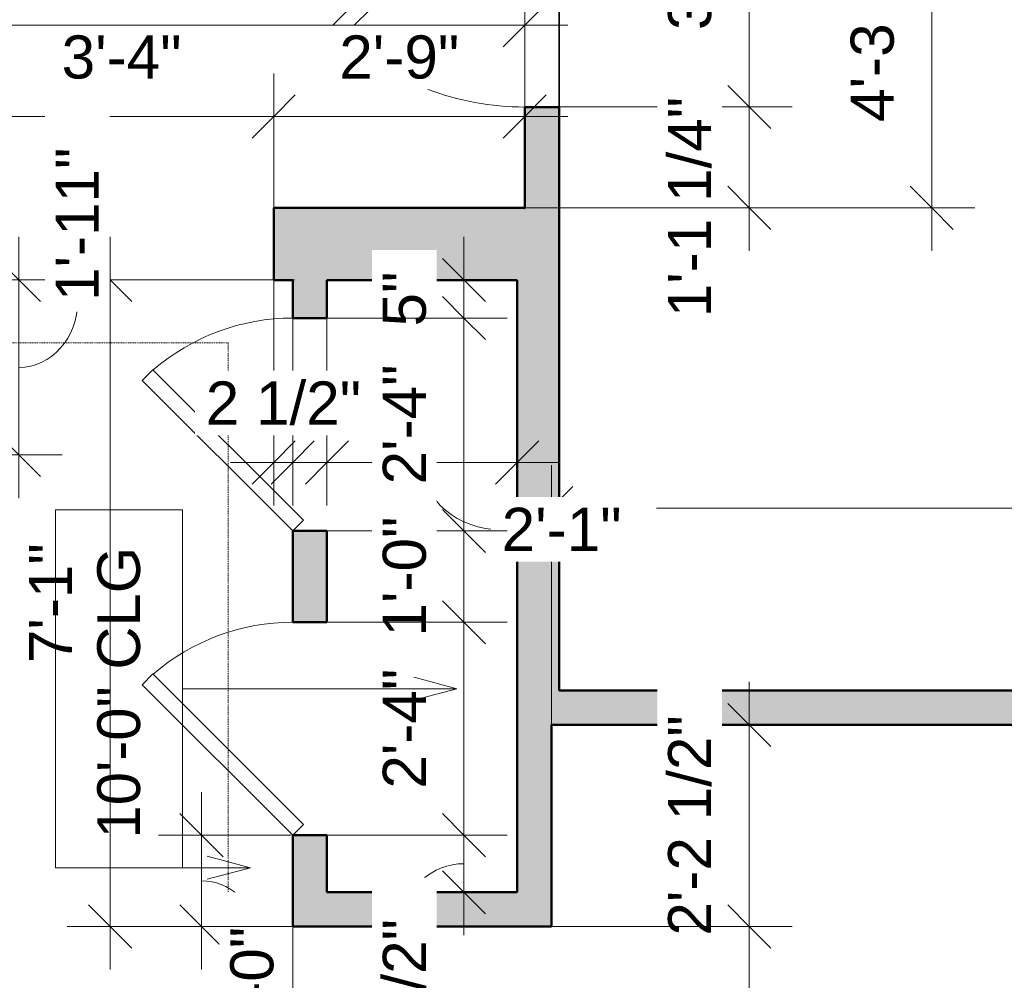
# Model space of a CAD drawing. Header units: inches. Extents: x -321 to 583, y -54 to 661.
# Tile 18 of 22: x 174 to 303, y 299 to 426. Entities that reach past the tile are written whole.
import ezdxf

# ---------------------------------------------------------------- set-up
doc = ezdxf.new("R2010")
doc.units = ezdxf.units.IN
doc.header["$MEASUREMENT"] = 0
doc.linetypes.add('Demolished', pattern=[0.188976, 0.125984, -0.062992])
for name, color, linetype, lineweight in [('A-ANNO-DIMS', 211, 'Continuous', 9), ('A-ANNO-DIMS-48', 211, 'Continuous', 9), ('A-DETL-DEMO', 6, 'Demolished', 18), ('A-DOOR', 31, 'Continuous', 18), ('A-FLOR', 192, 'Continuous', 18), ('A-WALL', 113, 'Continuous', 18), ('A-WALL-PATT', 111, 'Continuous', 18), ('G-ANNO-TEXT', 231, 'Continuous', 9)]:
    doc.layers.add(name, color=color, linetype=linetype, lineweight=lineweight)
doc.styles.add('Arial', font='arial.ttf', dxfattribs={"height": 5.625})
doc.styles.add('Arial_1', font='arial.ttf', dxfattribs={"height": 5.669291})
doc.dimstyles.new('Linear_-_3mm_Arial', dxfattribs={"dimscale": 12, "dimtxt": 5.784148, "dimasz": 0.472441, "dimexe": 0.472441, "dimexo": 0, "dimgap": 0.275591, "dimtad": 1, "dimrnd": 0.25, "dimzin": 3, "dimdsep": 46, "dimlunit": 4, "dimtxsty": 'Arial_1', "dimblk1": 'OBLIQUE', "dimblk2": 'OBLIQUE', "dimsah": 1, "dimcen": 0.09, "dimdle": 0.472441, "dimazin": 2, "dimtfac": 1, "dimtdec": 4, "dimtix": 1, "dimtmove": 0, "dimatfit": 3, "dimfxl": 1, "dimtvp": 1, "dimtfill": 1, "dimfrac": 2, "dimtolj": 1, "dimtzin": 0, "dimarcsym": 2})
doc.dimstyles.new('Linear_-_3mm_Arial_1', dxfattribs={"dimscale": 12, "dimtxt": 5.784148, "dimasz": 0.472441, "dimexe": 0.472441, "dimexo": 0, "dimgap": 0.275591, "dimtad": 1, "dimrnd": 0.25, "dimzin": 3, "dimdsep": 46, "dimlunit": 4, "dimtxsty": 'Arial_1', "dimblk1": 'OBLIQUE', "dimblk2": 'OBLIQUE', "dimsah": 1, "dimcen": 0.09, "dimdle": 0.472441, "dimazin": 2, "dimtfac": 1, "dimtdec": 4, "dimtix": 1, "dimtmove": 2, "dimatfit": 3, "dimfxl": 1, "dimtvp": 1, "dimtfill": 1, "dimfrac": 2, "dimtolj": 1, "dimtzin": 0, "dimarcsym": 2})
doc.dimstyles.new('Linear_-_3mm_Arial_2', dxfattribs={"dimscale": 12, "dimtxt": 5.784148, "dimasz": 0.472441, "dimexe": 0.472441, "dimexo": 0, "dimgap": 0.275591, "dimtad": 1, "dimrnd": 0.25, "dimzin": 3, "dimdsep": 46, "dimlunit": 4, "dimtxsty": 'Arial_1', "dimblk1": 'OBLIQUE', "dimblk2": 'OBLIQUE', "dimsah": 1, "dimcen": 0.09, "dimdle": 0.472441, "dimazin": 2, "dimtfac": 1, "dimtdec": 4, "dimtix": 1, "dimtmove": 1, "dimatfit": 3, "dimfxl": 1, "dimtvp": 1, "dimtfill": 1, "dimfrac": 2, "dimtolj": 1, "dimtzin": 0, "dimarcsym": 2})

# ---------------------------------------------------------------- blocks, each defined once
blk = doc.blocks.new('Door_1 - 3_-0_ X 6_-8_-440933-2-2nd Floor Plan')
at = {"layer": 'A-DOOR', "lineweight": 35}
for p, q in [((-7.46, 27.71), (-8.88, 26.3)), ((18, 2.25), (-7.46, 27.71)), ((16.59, 0.84), (-8.88, 26.3)), ((18, 2.25), (16.59, 0.84))]:
    blk.add_line(p, q, dxfattribs=at)
at = {"layer": 'A-DOOR'}
blk.add_arc((18.07, 2.25), 36.07, 138.255, 180, dxfattribs=at)
blk = doc.blocks.new('Door_1 - 2_-4_ X 6_-8_-437402-2-2nd Floor Plan')
at = {"layer": 'A-DOOR', "lineweight": 35}
for p, q in [((12.59, -0.84), (-7.21, -20.63)), ((14, -2.25), (12.59, -0.84)), ((14, -2.25), (-5.79, -22.04)), ((-5.79, -22.04), (-7.21, -20.63))]:
    blk.add_line(p, q, dxfattribs=at)
at = {"layer": 'A-DOOR'}
blk.add_arc((14.07, -2.25), 28.07, 180, 220.8158, dxfattribs=at)
blk = doc.blocks.new('DIMBLOCK60-2-2nd Floor Plan')
at = {"layer": 'A-ANNO-DIMS-48'}
for p, q in [((243.5, 333), (243.5, 367.17)), ((421.5, 333), (421.5, 367.17)), ((237.83, 361.5), (427.17, 361.5)), ((243.5, 361.5), (243.5, 333)), ((421.5, 361.5), (421.5, 333))]:
    blk.add_line(p, q, dxfattribs=at)
at = {"layer": 'A-ANNO-DIMS-48', "lineweight": 35}
for p, q in [((243.5, 361.5), (246.33, 364.33)), ((421.5, 361.5), (424.33, 364.33)), ((243.5, 361.5), (240.67, 358.67)), ((421.5, 361.5), (418.67, 358.67))]:
    blk.add_line(p, q, dxfattribs=at)
at = {"layer": 'A-ANNO-DIMS-48', "color": 0, "insert": (320.26, 372.17), "char_height": 5.669, "width": 29.3657, "attachment_point": 1, "line_spacing_factor": 0.941778, "style": 'Arial_1', "bg_fill": 3, "box_fill_scale": 1.25, "bg_fill_color": 256, "bg_fill_true_color": 13158600, "bg_fill_transparency": 0}
blk.add_mtext('14\'-10"', dxfattribs=at)
blk = doc.blocks.new('_Oblique')
at = {"color": 0, "linetype": 'ByBlock', "lineweight": -2}
blk.add_line((-0.5, -0.5), (0.5, 0.5), dxfattribs=at)
blk = doc.blocks.new('DIMBLOCK62-2-2nd Floor Plan')
at = {"layer": 'A-ANNO-DIMS-48', "lineweight": 35}
for p, q in [((269.5, 450.25), (266.67, 453.08)), ((269.5, 450.25), (272.33, 447.41)), ((269.5, 414.25), (266.67, 417.08)), ((269.5, 414.25), (272.33, 411.41))]:
    blk.add_line(p, q, dxfattribs=at)
at = {"layer": 'A-ANNO-DIMS-48'}
for p, q in [((244.5, 450.25), (275.17, 450.25)), ((269.5, 450.25), (244.5, 450.25)), ((269.5, 450.25), (269.5, 414.25)), ((244.5, 414.25), (275.17, 414.25)), ((269.5, 414.25), (244.5, 414.25))]:
    blk.add_line(p, q, dxfattribs=at)
at = {"layer": 'A-ANNO-DIMS-48', "color": 0, "insert": (258.83, 424.37), "char_height": 5.669, "width": 18.9008, "attachment_point": 1, "rotation": 90, "line_spacing_factor": 0.941778, "style": 'Arial_1', "bg_fill": 3, "box_fill_scale": 1.25, "bg_fill_color": 256, "bg_fill_true_color": 13158600, "bg_fill_transparency": 0}
blk.add_mtext('3\'-0"', dxfattribs=at)
blk = doc.blocks.new('DIMBLOCK63-2-2nd Floor Plan')
at = {"layer": 'A-ANNO-DIMS-48', "lineweight": 35}
for p, q in [((269.5, 414.25), (266.67, 417.08)), ((269.5, 414.25), (272.33, 411.41)), ((269.5, 401), (266.67, 403.83)), ((269.5, 401), (272.33, 398.16))]:
    blk.add_line(p, q, dxfattribs=at)
at = {"layer": 'A-ANNO-DIMS-48'}
for p, q in [((244.5, 414.25), (275.17, 414.25)), ((269.5, 414.25), (244.5, 414.25)), ((269.5, 414.25), (269.5, 395.33)), ((240, 401), (275.17, 401)), ((269.5, 401), (240, 401))]:
    blk.add_line(p, q, dxfattribs=at)
at = {"layer": 'A-ANNO-DIMS-48', "color": 0, "insert": (258.83, 386.6), "char_height": 5.669, "width": 34.7049, "attachment_point": 1, "rotation": 90, "line_spacing_factor": 0.941778, "style": 'Arial_1', "bg_fill": 3, "box_fill_scale": 1.25, "bg_fill_color": 256, "bg_fill_true_color": 13158600, "bg_fill_transparency": 0}
blk.add_mtext('1\'-1 1/4"', dxfattribs=at)
blk = doc.blocks.new('DIMBLOCK64-2-2nd Floor Plan')
at = {"layer": 'A-ANNO-DIMS-48'}
for p, q in [((293.5, 395.33), (293.5, 458.17)), ((240, 452.5), (299.17, 452.5)), ((293.5, 452.5), (240, 452.5)), ((240, 401), (299.17, 401)), ((293.5, 401), (240, 401))]:
    blk.add_line(p, q, dxfattribs=at)
at = {"layer": 'A-ANNO-DIMS-48', "lineweight": 35}
for p, q in [((293.5, 452.5), (290.67, 455.33)), ((293.5, 452.5), (296.33, 449.66)), ((293.5, 401), (290.67, 403.83)), ((293.5, 401), (296.33, 398.16))]:
    blk.add_line(p, q, dxfattribs=at)
at = {"layer": 'A-ANNO-DIMS-48', "color": 0, "insert": (282.83, 412.29), "char_height": 5.669, "width": 34.7049, "attachment_point": 1, "rotation": 90, "line_spacing_factor": 0.941778, "style": 'Arial_1', "bg_fill": 3, "box_fill_scale": 1.25, "bg_fill_color": 256, "bg_fill_true_color": 13158600, "bg_fill_transparency": 0}
blk.add_mtext('4\'-3 1/2"', dxfattribs=at)
blk = doc.blocks.new('DIMBLOCK154-2-2nd Floor Plan')
at = {"layer": 'A-ANNO-DIMS-48'}
for p, q in [((167, 401), (167, 418.67)), ((207, 401), (207, 418.67)), ((167, 413), (207, 413)), ((167, 413), (167, 401)), ((207, 413), (207, 401))]:
    blk.add_line(p, q, dxfattribs=at)
at = {"layer": 'A-ANNO-DIMS-48', "lineweight": 35}
for p, q in [((167, 413), (169.83, 415.83)), ((207, 413), (209.83, 415.83)), ((167, 413), (164.17, 410.16)), ((207, 413), (204.17, 410.16))]:
    blk.add_line(p, q, dxfattribs=at)
at = {"layer": 'A-ANNO-DIMS-48', "color": 0, "insert": (179.12, 423.66), "char_height": 5.669, "width": 18.9008, "attachment_point": 1, "line_spacing_factor": 0.941778, "style": 'Arial_1', "bg_fill": 3, "box_fill_scale": 1.25, "bg_fill_color": 256, "bg_fill_true_color": 13158600, "bg_fill_transparency": 0}
blk.add_mtext('3\'-4"', dxfattribs=at)
blk = doc.blocks.new('DIMBLOCK155-2-2nd Floor Plan')
at = {"layer": 'A-ANNO-DIMS-48'}
for p, q in [((207, 401), (207, 418.67)), ((240, 400.82), (240, 418.67)), ((207, 413), (245.67, 413)), ((207, 413), (207, 401)), ((240, 413), (240, 400.82))]:
    blk.add_line(p, q, dxfattribs=at)
at = {"layer": 'A-ANNO-DIMS-48', "lineweight": 35}
for p, q in [((207, 413), (209.83, 415.83)), ((240, 413), (242.83, 415.83)), ((207, 413), (204.17, 410.16)), ((240, 413), (237.17, 410.16))]:
    blk.add_line(p, q, dxfattribs=at)
at = {"layer": 'A-ANNO-DIMS-48', "color": 0, "insert": (215.62, 423.66), "char_height": 5.669, "width": 18.9008, "attachment_point": 1, "line_spacing_factor": 0.941778, "style": 'Arial_1', "bg_fill": 3, "box_fill_scale": 1.25, "bg_fill_color": 256, "bg_fill_true_color": 13158600, "bg_fill_transparency": 0}
blk.add_mtext('2\'-9"', dxfattribs=at)
blk = doc.blocks.new('DIMBLOCK156-2-2nd Floor Plan')
at = {"layer": 'A-ANNO-DIMS-48'}
for p, q in [((165, 401.47), (165, 430.67)), ((240, 401.47), (240, 430.67)), ((159.33, 425), (245.67, 425)), ((165, 425), (165, 401.47)), ((240, 425), (240, 401.47))]:
    blk.add_line(p, q, dxfattribs=at)
at = {"layer": 'A-ANNO-DIMS-48', "lineweight": 35}
for p, q in [((165, 425), (167.83, 427.83)), ((240, 425), (242.83, 427.83)), ((165, 425), (162.17, 422.16)), ((240, 425), (237.17, 422.16))]:
    blk.add_line(p, q, dxfattribs=at)
at = {"layer": 'A-ANNO-DIMS-48', "color": 0, "insert": (194.62, 435.66), "char_height": 5.669, "width": 18.9008, "attachment_point": 1, "line_spacing_factor": 0.941778, "style": 'Arial_1', "bg_fill": 3, "box_fill_scale": 1.25, "bg_fill_color": 256, "bg_fill_true_color": 13158600, "bg_fill_transparency": 0}
blk.add_mtext('6\'-3"', dxfattribs=at)
blk = doc.blocks.new('DIMBLOCK157-2-2nd Floor Plan')
at = {"layer": 'A-ANNO-DIMS-48'}
for p, q in [((214, 391.25), (214, 361.83)), ((214, 367.5), (214, 391.25)), ((239, 391.25), (239, 361.83)), ((239, 367.5), (239, 391.25)), ((208.33, 367.5), (244.67, 367.5))]:
    blk.add_line(p, q, dxfattribs=at)
at = {"layer": 'A-ANNO-DIMS-48', "lineweight": 35}
for p, q in [((214, 367.5), (216.83, 370.33)), ((239, 367.5), (241.83, 370.33)), ((214, 367.5), (211.17, 364.66)), ((239, 367.5), (236.17, 364.66))]:
    blk.add_line(p, q, dxfattribs=at)
at = {"layer": 'A-ANNO-DIMS-48'}
blk.add_ellipse((236.96, 367.5), major_axis=(10.46, 0), ratio=0.846784, start_param=3.141593, end_param=4.712389, dxfattribs=at)
at = {"layer": 'A-ANNO-DIMS-48', "color": 0, "insert": (236.96, 361.55), "char_height": 5.669, "width": 18.9008, "attachment_point": 1, "line_spacing_factor": 0.941778, "style": 'Arial_1', "bg_fill": 3, "box_fill_scale": 1.25, "bg_fill_color": 256, "bg_fill_true_color": 13158600, "bg_fill_transparency": 0}
blk.add_mtext('2\'-1"', dxfattribs=at)
blk = doc.blocks.new('DIMBLOCK158-2-2nd Floor Plan')
at = {"layer": 'A-ANNO-DIMS-48'}
for p, q in [((207, 391.5), (207, 361.83)), ((207, 367.5), (207, 391.5)), ((209.5, 391.25), (209.5, 361.83)), ((209.5, 367.5), (209.5, 391.25)), ((201.33, 367.5), (215.17, 367.5))]:
    blk.add_line(p, q, dxfattribs=at)
at = {"layer": 'A-ANNO-DIMS-48', "lineweight": 35}
for p, q in [((207, 367.5), (209.83, 370.33)), ((209.5, 367.5), (212.33, 370.33)), ((207, 367.5), (204.17, 364.66)), ((209.5, 367.5), (206.67, 364.66))]:
    blk.add_line(p, q, dxfattribs=at)
at = {"layer": 'A-ANNO-DIMS-48', "color": 0, "insert": (198.06, 378.16), "char_height": 5.669, "width": 24.4536, "attachment_point": 1, "line_spacing_factor": 0.941778, "style": 'Arial_1', "bg_fill": 3, "box_fill_scale": 1.25, "bg_fill_color": 256, "bg_fill_true_color": 13158600, "bg_fill_transparency": 0}
blk.add_mtext('2 1/2"', dxfattribs=at)
blk = doc.blocks.new('DIMBLOCK160-2-2nd Floor Plan')
at = {"layer": 'A-ANNO-DIMS-48'}
for p, q in [((269.5, 300.83), (269.5, 338.67)), ((243.75, 333), (275.17, 333)), ((269.5, 333), (243.75, 333)), ((243.5, 306.5), (275.17, 306.5)), ((269.5, 306.5), (243.5, 306.5))]:
    blk.add_line(p, q, dxfattribs=at)
at = {"layer": 'A-ANNO-DIMS-48', "lineweight": 35}
for p, q in [((269.5, 333), (266.67, 335.83)), ((269.5, 333), (272.33, 330.17)), ((269.5, 306.5), (266.67, 309.33)), ((269.5, 306.5), (272.33, 303.66))]:
    blk.add_line(p, q, dxfattribs=at)
at = {"layer": 'A-ANNO-DIMS-48', "color": 0, "insert": (258.83, 305.29), "char_height": 5.669, "width": 34.7049, "attachment_point": 1, "rotation": 90, "line_spacing_factor": 0.941778, "style": 'Arial_1', "bg_fill": 3, "box_fill_scale": 1.25, "bg_fill_color": 256, "bg_fill_true_color": 13158600, "bg_fill_transparency": 0}
blk.add_mtext('2\'-2 1/2"', dxfattribs=at)
blk = doc.blocks.new('DIMBLOCK164-2-2nd Floor Plan')
at = {"layer": 'A-ANNO-DIMS-48'}
for p, q in [((269.5, 269.5), (269.5, 312.17)), ((239, 306.5), (275.17, 306.5)), ((269.5, 306.5), (239, 306.5)), ((243.5, 269.5), (275.17, 269.5)), ((269.5, 269.5), (243.5, 269.5))]:
    blk.add_line(p, q, dxfattribs=at)
at = {"layer": 'A-ANNO-DIMS-48', "lineweight": 35}
for p, q in [((269.5, 306.5), (266.67, 309.33)), ((269.5, 306.5), (272.33, 303.66)), ((269.5, 269.5), (266.67, 272.33)), ((269.5, 269.5), (272.33, 266.66))]:
    blk.add_line(p, q, dxfattribs=at)
at = {"layer": 'A-ANNO-DIMS-48', "color": 0, "insert": (258.83, 280.12), "char_height": 5.669, "width": 18.9008, "attachment_point": 1, "rotation": 90, "line_spacing_factor": 0.941778, "style": 'Arial_1', "bg_fill": 3, "box_fill_scale": 1.25, "bg_fill_color": 256, "bg_fill_true_color": 13158600, "bg_fill_transparency": 0}
blk.add_mtext('3\'-1"', dxfattribs=at)
blk = doc.blocks.new('DIMBLOCK200-2-2nd Floor Plan')
at = {"layer": 'A-ANNO-DIMS-48'}
for p, q in [((232, 397.17), (232, 386.5)), ((214.22, 391.5), (237.67, 391.5)), ((232, 391.5), (214.22, 391.5)), ((214, 386.5), (237.67, 386.5)), ((232, 386.5), (214, 386.5))]:
    blk.add_line(p, q, dxfattribs=at)
at = {"layer": 'A-ANNO-DIMS-48', "lineweight": 35}
for p, q in [((232, 391.5), (229.17, 394.33)), ((232, 391.5), (234.83, 388.66)), ((232, 386.5), (229.17, 389.33)), ((232, 386.5), (234.83, 383.66))]:
    blk.add_line(p, q, dxfattribs=at)
at = {"layer": 'A-ANNO-DIMS-48', "color": 0, "insert": (221.33, 385.39), "char_height": 5.669, "width": 8.6495, "attachment_point": 1, "rotation": 90, "line_spacing_factor": 0.941778, "style": 'Arial_1', "bg_fill": 3, "box_fill_scale": 1.25, "bg_fill_color": 256, "bg_fill_true_color": 13158600, "bg_fill_transparency": 0}
blk.add_mtext('5"', dxfattribs=at)
blk = doc.blocks.new('DIMBLOCK201-2-2nd Floor Plan')
at = {"layer": 'A-ANNO-DIMS-48', "lineweight": 35}
for p, q in [((232, 386.5), (229.17, 389.33)), ((232, 386.5), (234.83, 383.66)), ((232, 358.5), (229.17, 361.33)), ((232, 358.5), (234.83, 355.66))]:
    blk.add_line(p, q, dxfattribs=at)
at = {"layer": 'A-ANNO-DIMS-48'}
for p, q in [((214, 386.5), (237.67, 386.5)), ((232, 386.5), (214, 386.5)), ((232, 386.5), (232, 358.5)), ((214, 358.5), (237.67, 358.5)), ((232, 358.5), (214, 358.5))]:
    blk.add_line(p, q, dxfattribs=at)
at = {"layer": 'A-ANNO-DIMS-48', "color": 0, "insert": (221.33, 364.62), "char_height": 5.669, "width": 18.9008, "attachment_point": 1, "rotation": 90, "line_spacing_factor": 0.941778, "style": 'Arial_1', "bg_fill": 3, "box_fill_scale": 1.25, "bg_fill_color": 256, "bg_fill_true_color": 13158600, "bg_fill_transparency": 0}
blk.add_mtext('2\'-4"', dxfattribs=at)
blk = doc.blocks.new('DIMBLOCK202-2-2nd Floor Plan')
at = {"layer": 'A-ANNO-DIMS-48', "lineweight": 35}
for p, q in [((232, 358.5), (229.17, 361.33)), ((232, 358.5), (234.83, 355.66)), ((232, 346.5), (229.17, 349.33)), ((232, 346.5), (234.83, 343.66))]:
    blk.add_line(p, q, dxfattribs=at)
at = {"layer": 'A-ANNO-DIMS-48'}
for p, q in [((214, 358.5), (237.67, 358.5)), ((232, 358.5), (214, 358.5)), ((232, 358.5), (232, 346.5)), ((214, 346.5), (237.67, 346.5)), ((232, 346.5), (214, 346.5))]:
    blk.add_line(p, q, dxfattribs=at)
at = {"layer": 'A-ANNO-DIMS-48', "color": 0, "insert": (221.33, 344.62), "char_height": 5.669, "width": 18.9008, "attachment_point": 1, "rotation": 90, "line_spacing_factor": 0.941778, "style": 'Arial_1', "bg_fill": 3, "box_fill_scale": 1.25, "bg_fill_color": 256, "bg_fill_true_color": 13158600, "bg_fill_transparency": 0}
blk.add_mtext('1\'-0"', dxfattribs=at)
blk = doc.blocks.new('DIMBLOCK203-2-2nd Floor Plan')
at = {"layer": 'A-ANNO-DIMS-48', "lineweight": 35}
for p, q in [((232, 346.5), (229.17, 349.33)), ((232, 346.5), (234.83, 343.66)), ((232, 318.5), (229.17, 321.33)), ((232, 318.5), (234.83, 315.66))]:
    blk.add_line(p, q, dxfattribs=at)
at = {"layer": 'A-ANNO-DIMS-48'}
for p, q in [((214, 346.5), (237.67, 346.5)), ((232, 346.5), (214, 346.5)), ((232, 346.5), (232, 318.5)), ((214, 318.5), (237.67, 318.5)), ((232, 318.5), (214, 318.5))]:
    blk.add_line(p, q, dxfattribs=at)
at = {"layer": 'A-ANNO-DIMS-48', "color": 0, "insert": (221.33, 324.62), "char_height": 5.669, "width": 18.9008, "attachment_point": 1, "rotation": 90, "line_spacing_factor": 0.941778, "style": 'Arial_1', "bg_fill": 3, "box_fill_scale": 1.25, "bg_fill_color": 256, "bg_fill_true_color": 13158600, "bg_fill_transparency": 0}
blk.add_mtext('2\'-4"', dxfattribs=at)
blk = doc.blocks.new('DIMBLOCK204-2-2nd Floor Plan')
at = {"layer": 'A-ANNO-DIMS-48', "lineweight": 35}
for p, q in [((232, 318.5), (229.17, 321.33)), ((232, 318.5), (234.83, 315.66)), ((232, 311), (229.17, 313.83)), ((232, 311), (234.83, 308.16))]:
    blk.add_line(p, q, dxfattribs=at)
at = {"layer": 'A-ANNO-DIMS-48'}
for p, q in [((214, 318.5), (237.67, 318.5)), ((232, 318.5), (214, 318.5)), ((232, 318.5), (232, 305.33)), ((214.22, 311), (237.67, 311)), ((232, 311), (214.22, 311))]:
    blk.add_line(p, q, dxfattribs=at)
blk.add_ellipse((232, 307.43), major_axis=(7.76, 0), ratio=0.943159, start_param=1.570796, end_param=3.141593, dxfattribs=at)
at = {"layer": 'A-ANNO-DIMS-48', "color": 0, "insert": (221.33, 287.05), "char_height": 5.669, "width": 24.4536, "attachment_point": 1, "rotation": 90, "line_spacing_factor": 0.941778, "style": 'Arial_1', "bg_fill": 3, "box_fill_scale": 1.25, "bg_fill_color": 256, "bg_fill_true_color": 13158600, "bg_fill_transparency": 0}
blk.add_mtext('7 1/2"', dxfattribs=at)
blk = doc.blocks.new('DIMBLOCK205-2-2nd Floor Plan')
at = {"layer": 'A-ANNO-DIMS-48'}
for p, q in [((161.5, 312.49), (161.5, 276.83)), ((161.5, 282.5), (161.5, 312.49)), ((209.5, 310.75), (209.5, 276.83)), ((209.5, 282.5), (209.5, 310.75)), ((155.83, 282.5), (215.17, 282.5))]:
    blk.add_line(p, q, dxfattribs=at)
at = {"layer": 'A-ANNO-DIMS-48', "lineweight": 35}
for p, q in [((161.5, 282.5), (164.33, 285.33)), ((209.5, 282.5), (212.33, 285.33)), ((161.5, 282.5), (158.67, 279.66)), ((209.5, 282.5), (206.67, 279.66))]:
    blk.add_line(p, q, dxfattribs=at)
at = {"layer": 'A-ANNO-DIMS-48', "color": 0, "insert": (177.62, 293.16), "char_height": 5.669, "width": 18.9008, "attachment_point": 1, "line_spacing_factor": 0.941778, "style": 'Arial_1', "bg_fill": 3, "box_fill_scale": 1.25, "bg_fill_color": 256, "bg_fill_true_color": 13158600, "bg_fill_transparency": 0}
blk.add_mtext('4\'-0"', dxfattribs=at)
blk = doc.blocks.new('DIMBLOCK206-2-2nd Floor Plan')
at = {"layer": 'A-ANNO-DIMS-48'}
for p, q in [((197.5, 324.17), (197.5, 300.83)), ((209.25, 318.5), (191.83, 318.5)), ((197.5, 318.5), (209.25, 318.5)), ((209.5, 306.5), (191.83, 306.5)), ((197.5, 306.5), (209.5, 306.5))]:
    blk.add_line(p, q, dxfattribs=at)
at = {"layer": 'A-ANNO-DIMS-48', "lineweight": 35}
for p, q in [((197.5, 318.5), (194.67, 321.33)), ((197.5, 318.5), (200.33, 315.66)), ((197.5, 306.5), (194.67, 309.33)), ((197.5, 306.5), (200.33, 303.66))]:
    blk.add_line(p, q, dxfattribs=at)
at = {"layer": 'A-ANNO-DIMS-48'}
blk.add_ellipse((197.5, 306.43), major_axis=(6.69, 0), ratio=0.906313, start_param=0, end_param=1.570796, dxfattribs=at)
at = {"layer": 'A-ANNO-DIMS-48', "color": 0, "insert": (201.28, 290.68), "char_height": 5.669, "width": 18.9008, "attachment_point": 1, "rotation": 90, "line_spacing_factor": 0.941778, "style": 'Arial_1', "bg_fill": 3, "box_fill_scale": 1.25, "bg_fill_color": 256, "bg_fill_true_color": 13158600, "bg_fill_transparency": 0}
blk.add_mtext('1\'-0"', dxfattribs=at)
blk = doc.blocks.new('DIMBLOCK207-2-2nd Floor Plan')
at = {"layer": 'A-ANNO-DIMS-48'}
for p, q in [((185.5, 397.17), (185.5, 300.83)), ((209.75, 391.5), (179.83, 391.5)), ((185.5, 391.5), (209.75, 391.5)), ((209.5, 306.5), (179.83, 306.5)), ((185.5, 306.5), (209.5, 306.5))]:
    blk.add_line(p, q, dxfattribs=at)
at = {"layer": 'A-ANNO-DIMS-48', "lineweight": 35}
for p, q in [((185.5, 391.5), (182.67, 394.33)), ((185.5, 391.5), (188.33, 388.66)), ((185.5, 306.5), (182.67, 309.33)), ((185.5, 306.5), (188.33, 303.66))]:
    blk.add_line(p, q, dxfattribs=at)
at = {"layer": 'A-ANNO-DIMS-48', "color": 0, "insert": (174.83, 341.12), "char_height": 5.669, "width": 18.9008, "attachment_point": 1, "rotation": 90, "line_spacing_factor": 0.941778, "style": 'Arial_1', "bg_fill": 3, "box_fill_scale": 1.25, "bg_fill_color": 256, "bg_fill_true_color": 13158600, "bg_fill_transparency": 0}
blk.add_mtext('7\'-1"', dxfattribs=at)
blk = doc.blocks.new('DIMBLOCK217-2-2nd Floor Plan')
at = {"layer": 'A-ANNO-DIMS-48'}
for p, q in [((173.5, 362.83), (173.5, 397.17)), ((161.75, 391.5), (179.17, 391.5)), ((173.5, 391.5), (161.75, 391.5)), ((161.5, 368.5), (179.17, 368.5)), ((173.5, 368.5), (161.5, 368.5))]:
    blk.add_line(p, q, dxfattribs=at)
at = {"layer": 'A-ANNO-DIMS-48', "lineweight": 35}
for p, q in [((173.5, 391.5), (170.67, 394.33)), ((173.5, 391.5), (176.33, 388.66)), ((173.5, 368.5), (170.67, 371.33)), ((173.5, 368.5), (176.33, 365.66))]:
    blk.add_line(p, q, dxfattribs=at)
at = {"layer": 'A-ANNO-DIMS-48'}
blk.add_ellipse((173.5, 388.74), major_axis=(0, 8.74), ratio=0.885878, start_param=3.141593, end_param=4.712389, dxfattribs=at)
at = {"layer": 'A-ANNO-DIMS-48', "color": 0, "insert": (178.33, 388.74), "char_height": 5.669, "width": 24.1332, "attachment_point": 1, "rotation": 90, "line_spacing_factor": 0.941778, "style": 'Arial_1', "bg_fill": 3, "box_fill_scale": 1.25, "bg_fill_color": 256, "bg_fill_true_color": 13158600, "bg_fill_transparency": 0}
blk.add_mtext('1\'-11"', dxfattribs=at)

msp = doc.modelspace()

# ---------------------------------------------------------------- hatches: boundary and pattern name
at = {"layer": 'A-WALL-PATT'}
h = msp.add_hatch(color=256, dxfattribs=at)
h.paths.add_polyline_path([(240, 396.246), (244.5, 396.246), (244.5, 414.246), (240, 414.246), (240, 400.996)])
h.paths.add_polyline_path([(244.5, 450.246), (244.5, 454.746), (240, 454.746), (240, 450.246)])
h = msp.add_hatch(color=256, dxfattribs=at)
h.paths.add_polyline_path([(239, 391.496), (239, 396.246), (240, 396.246), (240, 400.996), (207, 400.996), (207, 391.496), (214, 391.496)])
h.paths.add_polyline_path([(161.5, 391.496), (167, 391.496), (167, 400.996), (158.25, 400.996), (158.25, 391.496)])
for points in [[(243.5, 333), (244.5, 333), (244.5, 396.246), (239, 396.246), (239, 333)], [(421.5, 333), (421.5, 337.5), (244.5, 337.5), (244.5, 333), (379.404, 333)], [(243.5, 306.496), (243.5, 333), (239, 333), (239, 306.496)], [(239, 306.496), (239, 310.996), (214, 310.996), (214, 306.496)]]:
    msp.add_hatch(color=256, dxfattribs=at).paths.add_polyline_path(points)
h = msp.add_hatch(color=256, dxfattribs=at)
h.paths.add_polyline_path([(214, 306.496), (214, 318.496), (209.5, 318.496), (209.5, 306.496)])
h.paths.add_polyline_path([(214, 346.496), (214, 358.496), (209.5, 358.496), (209.5, 346.496)])
h.paths.add_polyline_path([(214, 386.496), (214, 391.496), (209.5, 391.496), (209.5, 386.496)])

# ---------------------------------------------------------------- linework, layer by layer
at = {"layer": 'A-DETL-DEMO'}
for p, q in [((170, 383.246), (201, 383.246)), ((201, 383.246), (201, 205.496))]:
    msp.add_line(p, q, dxfattribs=at)
at = {"layer": 'A-FLOR', "lineweight": 35}
msp.add_line((244.5, 414.246), (244.5, 450.246), dxfattribs=at)
at = {"layer": 'A-WALL', "lineweight": 50}
for p, q in [((240, 414.246), (240, 400.996)), ((244.5, 414.246), (240, 414.246)), ((244.5, 337.5), (244.5, 414.246)), ((240, 400.996), (207, 400.996)), ((207, 400.996), (207, 391.496)), ((207, 391.496), (209.5, 391.496)), ((209.5, 391.496), (209.5, 386.496)), ((214, 391.496), (239, 391.496)), ((214, 386.496), (214, 391.496)), ((239, 391.496), (239, 333)), ((209.5, 386.496), (214, 386.496)), ((214, 358.496), (209.5, 358.496)), ((209.5, 358.496), (209.5, 346.496)), ((214, 346.496), (214, 358.496)), ((209.5, 346.496), (214, 346.496)), ((428, 337.5), (244.5, 337.5)), ((239, 333), (239, 310.996)), ((243.5, 333), (421.5, 333)), ((243.5, 306.496), (243.5, 333)), ((214, 318.496), (209.5, 318.496)), ((209.5, 318.496), (209.5, 306.496)), ((214, 310.996), (214, 318.496)), ((239, 310.996), (214, 310.996)), ((209.5, 306.496), (243.5, 306.496))]:
    msp.add_line(p, q, dxfattribs=at)

# ---------------------------------------------------------------- block references
at = {"layer": 'A-DOOR', "lineweight": 35}
for name, p, rotation in [('Door_1 - 3_-0_ X 6_-8_-440933-2-2nd Floor Plan', (242.25, 432.246), 89.99999999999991), ('Door_1 - 2_-4_ X 6_-8_-437402-2-2nd Floor Plan', (211.75, 372.496), 269.9999999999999), ('Door_1 - 2_-4_ X 6_-8_-437402-2-2nd Floor Plan', (211.75, 332.496), 269.9999999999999)]:
    msp.add_blockref(name, p, dxfattribs=dict(at, rotation=rotation))

# ---------------------------------------------------------------- next in the draw order: dimensions: what is measured, and where the dimension line sits
at = {"layer": 'A-ANNO-DIMS'}
dim = msp.add_linear_dim(base=(269.5, 414.246), p1=(244.5, 450.246), p2=(244.5, 414.246), angle=90, dimstyle='Linear_-_3mm_Arial', override={"dimpost": '<>', "dimfxl": 36}, dxfattribs=at)
dim.commit()
dim.dimension.update_dxf_attribs({"geometry": 'DIMBLOCK62-2-2nd Floor Plan', "text_midpoint": (263.296, 432.246)})
for base, p1, p2, override, picture, middle in [((207, 412.996), (167, 400.996), (207, 400.996), {"dimpost": '<>', "dimfxl": 40}, 'DIMBLOCK154-2-2nd Floor Plan', (187, 419.199)), ((421.5, 361.5), (243.5, 333), (421.5, 333), {"dimpost": '<>', "dimfxl": 178}, 'DIMBLOCK60-2-2nd Floor Plan', (332.5, 367.702))]:
    dim = msp.add_linear_dim(base=base, p1=p1, p2=p2, dimstyle='Linear_-_3mm_Arial', override=override, dxfattribs=at)
    dim.commit()
    dim.dimension.update_dxf_attribs({"geometry": picture, "text_midpoint": middle})

# ---------------------------------------------------------------- next in the draw order: dimensions: what is measured, and where the dimension line sits
dim = msp.add_linear_dim(base=(269.5, 400.996), p1=(244.5, 414.246), p2=(240, 400.996), angle=90, dimstyle='Linear_-_3mm_Arial_1', override={"dimpost": '<>', "dimfxl": 13.993302}, dxfattribs=at)
dim.commit()
dim.dimension.update_dxf_attribs({"geometry": 'DIMBLOCK63-2-2nd Floor Plan', "text_midpoint": (262.612, 403.956), "dimtype": 160, "text_rotation": 90})
dim = msp.add_linear_dim(base=(269.5, 333), p1=(243.5, 306.496), p2=(243.75, 333), angle=90, dimstyle='Linear_-_3mm_Arial', override={"dimpost": '<>', "dimfxl": 26.505321}, dxfattribs=at)
dim.commit()
dim.dimension.update_dxf_attribs({"geometry": 'DIMBLOCK160-2-2nd Floor Plan', "text_midpoint": (263.262, 319.748)})

# ---------------------------------------------------------------- next in the draw order: dimensions: what is measured, and where the dimension line sits
for base, p1, p2, override, picture, middle in [((293.5, 452.496), (240, 400.996), (240, 452.496), {"dimpost": '<>', "dimfxl": 51.5}, 'DIMBLOCK64-2-2nd Floor Plan', (287.26, 426.746)), ((269.5, 306.496), (243.5, 269.496), (239, 306.496), {"dimpost": '<>', "dimfxl": 37.272644}, 'DIMBLOCK164-2-2nd Floor Plan', (263.296, 287.996))]:
    dim = msp.add_linear_dim(base=base, p1=p1, p2=p2, angle=90, dimstyle='Linear_-_3mm_Arial', override=override, dxfattribs=at)
    dim.commit()
    dim.dimension.update_dxf_attribs({"geometry": picture, "text_midpoint": middle})
dim = msp.add_linear_dim(base=(239, 367.496), p1=(214, 391.246), p2=(239, 391.246), dimstyle='Linear_-_3mm_Arial_2', override={"dimpost": '<>', "dimfxl": 25}, dxfattribs=at)
dim.commit()
dim.dimension.update_dxf_attribs({"geometry": 'DIMBLOCK157-2-2nd Floor Plan', "text_midpoint": (246.413, 357.768), "dimtype": 160})

# ---------------------------------------------------------------- next in the draw order: dimensions: what is measured, and where the dimension line sits
for base, p1, p2, override, picture, middle in [((240, 412.996), (207, 400.996), (240, 400.818), {"dimpost": '<>', "dimfxl": 33.000478}, 'DIMBLOCK155-2-2nd Floor Plan', (223.5, 419.198)), ((209.5, 367.496), (207, 391.496), (209.5, 391.246), {"dimpost": '<>', "dimfxl": 2.512469}, 'DIMBLOCK158-2-2nd Floor Plan', (208.25, 373.734))]:
    dim = msp.add_linear_dim(base=base, p1=p1, p2=p2, dimstyle='Linear_-_3mm_Arial', override=override, dxfattribs=at)
    dim.commit()
    dim.dimension.update_dxf_attribs({"geometry": picture, "text_midpoint": middle})

# ---------------------------------------------------------------- next in the draw order: dimensions: what is measured, and where the dimension line sits
dim = msp.add_linear_dim(base=(240, 424.996), p1=(165, 401.47), p2=(240, 401.47), dimstyle='Linear_-_3mm_Arial', override={"dimpost": '<>', "dimfxl": 75}, dxfattribs=at)
dim.commit()
dim.dimension.update_dxf_attribs({"geometry": 'DIMBLOCK156-2-2nd Floor Plan', "text_midpoint": (202.5, 431.199)})
dim = msp.add_linear_dim(base=(232, 386.496), p1=(214.217, 391.496), p2=(214, 386.496), angle=90, dimstyle='Linear_-_3mm_Arial', override={"dimpost": '<>', "dimfxl": 5.004722}, dxfattribs=at)
dim.commit()
dim.dimension.update_dxf_attribs({"geometry": 'DIMBLOCK200-2-2nd Floor Plan', "text_midpoint": (225.81, 388.996)})

# ---------------------------------------------------------------- next in the draw order: dimensions: what is measured, and where the dimension line sits
dim = msp.add_linear_dim(base=(232, 358.496), p1=(214, 386.496), p2=(214, 358.496), angle=90, dimstyle='Linear_-_3mm_Arial', override={"dimpost": '<>', "dimfxl": 28}, dxfattribs=at)
dim.commit()
dim.dimension.update_dxf_attribs({"geometry": 'DIMBLOCK201-2-2nd Floor Plan', "text_midpoint": (225.847, 372.496)})

# ---------------------------------------------------------------- next in the draw order: dimensions: what is measured, and where the dimension line sits
dim = msp.add_linear_dim(base=(232, 346.496), p1=(214, 358.496), p2=(214, 346.496), angle=90, dimstyle='Linear_-_3mm_Arial', override={"dimpost": '<>', "dimfxl": 12}, dxfattribs=at)
dim.commit()
dim.dimension.update_dxf_attribs({"geometry": 'DIMBLOCK202-2-2nd Floor Plan', "text_midpoint": (225.798, 352.496)})

# ---------------------------------------------------------------- next in the draw order: dimensions: what is measured, and where the dimension line sits
dim = msp.add_linear_dim(base=(232, 318.496), p1=(214, 346.496), p2=(214, 318.496), angle=90, dimstyle='Linear_-_3mm_Arial', override={"dimpost": '<>', "dimfxl": 28}, dxfattribs=at)
dim.commit()
dim.dimension.update_dxf_attribs({"geometry": 'DIMBLOCK203-2-2nd Floor Plan', "text_midpoint": (225.847, 332.496)})

# ---------------------------------------------------------------- next in the draw order: linework, layer by layer
at = {"layer": 'G-ANNO-TEXT', "color": 7}
for q in [(225.413, 339.271), (225.413, 336.233)]:
    msp.add_line((231.083, 337.752), q, dxfattribs=at)

# ---------------------------------------------------------------- next in the draw order: dimensions: what is measured, and where the dimension line sits
at = {"layer": 'A-ANNO-DIMS'}
dim = msp.add_linear_dim(base=(232, 310.996), p1=(214, 318.496), p2=(214.217, 310.996), angle=90, dimstyle='Linear_-_3mm_Arial_2', override={"dimpost": '<>', "dimfxl": 7.503149}, dxfattribs=at)
dim.commit()
dim.dimension.update_dxf_attribs({"geometry": 'DIMBLOCK204-2-2nd Floor Plan', "text_midpoint": (225.112, 299.279), "dimtype": 160, "text_rotation": 90})

# ---------------------------------------------------------------- next in the draw order: dimensions: what is measured, and where the dimension line sits
dim = msp.add_linear_dim(base=(209.5, 282.496), p1=(161.5, 312.489), p2=(209.5, 310.746), dimstyle='Linear_-_3mm_Arial', override={"dimpost": '<>', "dimfxl": 48.031631}, dxfattribs=at)
dim.commit()
dim.dimension.update_dxf_attribs({"geometry": 'DIMBLOCK205-2-2nd Floor Plan', "text_midpoint": (185.5, 288.698)})

# ---------------------------------------------------------------- next in the draw order: dimensions: what is measured, and where the dimension line sits
dim = msp.add_linear_dim(base=(197.5, 306.496), p1=(209.25, 318.496), p2=(209.5, 306.496), angle=90, dimstyle='Linear_-_3mm_Arial_2', override={"dimpost": '<>', "dimfxl": 12.002604}, dxfattribs=at)
dim.commit()
dim.dimension.update_dxf_attribs({"geometry": 'DIMBLOCK206-2-2nd Floor Plan', "text_midpoint": (205.057, 300.134), "dimtype": 160, "text_rotation": 90})

# ---------------------------------------------------------------- next in the draw order: dimensions: what is measured, and where the dimension line sits
dim = msp.add_linear_dim(base=(185.5, 306.496), p1=(209.754, 391.496), p2=(209.5, 306.496), angle=90, dimstyle='Linear_-_3mm_Arial', override={"dimpost": '<>', "dimfxl": 85.00038}, dxfattribs=at)
dim.commit()
dim.dimension.update_dxf_attribs({"geometry": 'DIMBLOCK207-2-2nd Floor Plan', "text_midpoint": (179.347, 348.996)})

# ---------------------------------------------------------------- next in the draw order: linework, layer by layer
at = {"layer": 'G-ANNO-TEXT', "color": 7}
for p, q in [((231.083, 337.752), (195.008, 337.752)), ((203.934, 314.22), (198.265, 315.74)), ((203.934, 314.22), (186.61, 314.22)), ((203.934, 314.22), (198.265, 312.701))]:
    msp.add_line(p, q, dxfattribs=at)
at = {"layer": 'G-ANNO-TEXT', "color": 7, "flags": 128}
msp.add_lwpolyline([(178.333, 314.22), (178.333, 361.283), (195.008, 361.283), (195.008, 314.22)], close=True, dxfattribs=at)

# ---------------------------------------------------------------- next in the draw order: texts
at = {"layer": 'G-ANNO-TEXT', "color": 7, "insert": (183.798, 318.06), "char_height": 5.625, "width": 47.571, "attachment_point": 1, "rotation": 90, "style": 'Arial'}
msp.add_mtext('10\'-0" CLG', dxfattribs=at)

# ---------------------------------------------------------------- next in the draw order: dimensions: what is measured, and where the dimension line sits
at = {"layer": 'A-ANNO-DIMS'}
dim = msp.add_linear_dim(base=(173.5, 391.496), p1=(161.5, 368.496), p2=(161.75, 391.496), angle=90, dimstyle='Linear_-_3mm_Arial_2', override={"dimpost": '<>', "dimfxl": 23.001359}, dxfattribs=at)
dim.commit()
dim.dimension.update_dxf_attribs({"geometry": 'DIMBLOCK217-2-2nd Floor Plan', "text_midpoint": (182.112, 400.804), "dimtype": 160, "text_rotation": 90})

doc.saveas('drawing.dxf')
